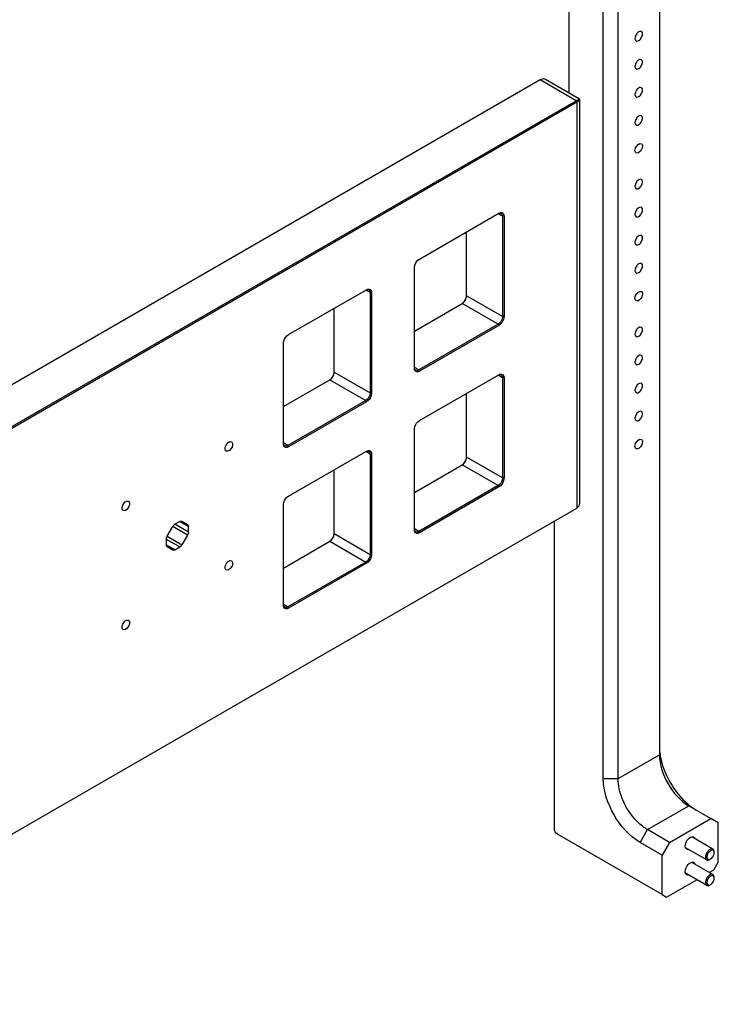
# Model space of a CAD drawing. Header units: inches. Extents: x 0 to 34, y 0 to 22.
# Tile 4 of 15: x 2.4 to 4.6, y 15.7 to 18.8. Entities that reach past the tile are written whole.
import ezdxf

# ---------------------------------------------------------------- set-up
doc = ezdxf.new("R2010")
doc.units = ezdxf.units.IN
doc.header["$LTSCALE"] = 1.87
doc.header["$MEASUREMENT"] = 0
doc.layers.get('0').update_dxf_attribs({"linetype": 'CONTINUOUS'})
doc.layers.add('02___PRT_ALL_AXES', color=7, linetype='CONTINUOUS')

msp = doc.modelspace()

# ---------------------------------------------------------------- linework, layer by layer
at = {"color": 7, "linetype": 'CONTINUOUS'}
for p, q in [((4.3721, 19.9853), (4.3721, 16.5089)), ((4.1954, 16.4336), (4.1954, 19.9534)), ((4.2418, 16.4336), (4.2418, 19.9534)), ((4.0877, 18.5947), (4.0877, 18.8629)), ((3.9967, 18.6362), (1.4031, 17.1387)), ((4.1099, 18.5709), (3.9967, 18.6362)), ((4.1202, 18.576), (4.0131, 18.6378)), ((1.4031, 17.008), (4.1099, 18.5709)), ((1.4031, 17.0026), (4.1122, 18.5668)), ((4.1099, 18.5709), (4.1156, 18.574)), ((4.1099, 18.5709), (4.1122, 18.5668)), ((4.1122, 18.5668), (4.1122, 17.2864)), ((4.1218, 18.5732), (4.1202, 18.576)), ((4.1202, 18.576), (4.1202, 18.576)), ((4.1218, 17.3069), (4.1218, 18.5732)), ((4.1218, 18.5732), (4.1218, 18.5732)), ((3.6162, 18.0715), (3.8663, 18.2159)), ((3.8779, 18.2065), (3.864, 18.2146)), ((3.8779, 18.2065), (3.8779, 17.8904)), ((3.8825, 18.2065), (3.8779, 18.2065)), ((3.8825, 18.2065), (3.8825, 17.8904)), ((3.7647, 17.9558), (3.7647, 18.1572)), ((3.5999, 17.7273), (3.5999, 18.0434)), ((3.2037, 17.8334), (3.4492, 17.9751)), ((3.4608, 17.9657), (3.4468, 17.9737)), ((3.4608, 17.9657), (3.4608, 17.6496)), ((3.4654, 17.9657), (3.4608, 17.9657)), ((3.4654, 17.9657), (3.4654, 17.6496)), ((3.8779, 17.8904), (3.7647, 17.9558)), ((3.3475, 17.715), (3.3475, 17.9164)), ((3.5999, 17.8446), (3.7508, 17.9317)), ((3.864, 17.8663), (3.7508, 17.9317)), ((3.8825, 17.8904), (3.8779, 17.8904)), ((3.864, 17.8663), (3.6139, 17.7219)), ((3.8663, 17.8623), (3.6162, 17.7179)), ((3.8663, 17.8623), (3.864, 17.8663)), ((3.1875, 17.4891), (3.1875, 17.8052)), ((3.6139, 17.7219), (3.5999, 17.73)), ((3.3475, 17.715), (3.4608, 17.6496)), ((3.6162, 17.7179), (3.6139, 17.7219)), ((3.6162, 17.5625), (3.8663, 17.707)), ((3.8779, 17.6976), (3.864, 17.7056)), ((3.8779, 17.6976), (3.8779, 17.3815)), ((3.8825, 17.6976), (3.8779, 17.6976)), ((3.8825, 17.6976), (3.8825, 17.3815)), ((3.1875, 17.6065), (3.3336, 17.6909)), ((3.3336, 17.6909), (3.4468, 17.6255)), ((3.4654, 17.6496), (3.4608, 17.6496)), ((3.7647, 17.4469), (3.7647, 17.6483)), ((3.4468, 17.6255), (3.2014, 17.4838)), ((3.4492, 17.6215), (3.2037, 17.4798)), ((3.4492, 17.6215), (3.4468, 17.6255)), ((3.5999, 17.2183), (3.5999, 17.5344)), ((3.2014, 17.4838), (3.1875, 17.4918)), ((3.2037, 17.4798), (3.2014, 17.4838)), ((3.2037, 17.3244), (3.4492, 17.4661)), ((3.4608, 17.4567), (3.4468, 17.4648)), ((3.4608, 17.4567), (3.4608, 17.1406)), ((3.4654, 17.4567), (3.4608, 17.4567)), ((3.4654, 17.4567), (3.4654, 17.1406)), ((3.8779, 17.3815), (3.7647, 17.4469)), ((3.5999, 17.3357), (3.7508, 17.4227)), ((3.864, 17.3574), (3.7508, 17.4227)), ((3.3475, 17.206), (3.3475, 17.4074)), ((3.864, 17.3574), (3.6139, 17.213)), ((3.8663, 17.3534), (3.6162, 17.209)), ((3.8663, 17.3534), (3.864, 17.3574)), ((3.8825, 17.3815), (3.8779, 17.3815)), ((3.1875, 16.9802), (3.1875, 17.2963)), ((1.4031, 15.7222), (4.1122, 17.2864)), ((2.8211, 17.1977), (2.8389, 17.2285)), ((2.8853, 17.2017), (2.8389, 17.2285)), ((2.861, 17.2444), (2.8454, 17.2354)), ((2.888, 17.2108), (2.8454, 17.2354)), ((2.861, 17.2444), (2.888, 17.2287)), ((2.8675, 17.245), (2.8853, 17.2348)), ((2.888, 17.2108), (2.888, 17.2287)), ((4.0413, 16.275), (4.0413, 17.2455)), ((2.8211, 17.1977), (2.8675, 17.1709)), ((2.8853, 17.2017), (2.8675, 17.1709)), ((3.3475, 17.206), (3.4608, 17.1406)), ((3.6139, 17.213), (3.5999, 17.221)), ((3.6162, 17.209), (3.6139, 17.213)), ((2.8184, 17.1886), (2.8184, 17.1706)), ((2.8184, 17.1886), (2.861, 17.164)), ((2.8454, 17.155), (2.8184, 17.1707)), ((3.1875, 17.0975), (3.3336, 17.1819)), ((3.3336, 17.1819), (3.4468, 17.1165)), ((2.8389, 17.1544), (2.8211, 17.1646)), ((2.8454, 17.155), (2.861, 17.164)), ((3.4654, 17.1406), (3.4608, 17.1406)), ((3.4468, 17.1165), (3.2014, 16.9748)), ((3.4492, 17.1125), (3.2037, 16.9708)), ((3.4492, 17.1125), (3.4468, 17.1165)), ((3.2014, 16.9748), (3.1875, 16.9829)), ((3.2037, 16.9708), (3.2014, 16.9748)), ((4.2418, 16.4336), (4.3721, 16.5089)), ((4.1954, 16.4336), (4.2418, 16.4336)), ((4.3346, 16.2728), (4.4649, 16.3481)), ((4.4649, 16.3481), (4.5345, 16.3079)), ((4.4042, 16.2327), (4.5345, 16.3079)), ((4.5577, 16.2945), (4.5345, 16.3079)), ((4.3114, 16.2327), (4.3346, 16.2728)), ((4.4042, 16.2327), (4.3346, 16.2728)), ((4.5577, 16.1703), (4.5577, 16.2945)), ((4.381, 16.0682), (4.0506, 16.2589)), ((4.5409, 16.2115), (4.4742, 16.25)), ((4.381, 16.1925), (4.3114, 16.2327)), ((4.4042, 16.2327), (4.381, 16.1925)), ((4.5212, 16.1774), (4.4545, 16.2159)), ((4.381, 16.0682), (4.381, 16.1925)), ((4.5309, 16.1787), (4.5334, 16.1798)), ((4.5334, 16.1798), (4.5311, 16.1784)), ((4.545, 16.1998), (4.5447, 16.2025)), ((4.545, 16.1998), (4.545, 16.2025)), ((4.5409, 16.1312), (4.4742, 16.1697)), ((4.5294, 16.1378), (4.5438, 16.1461)), ((4.5438, 16.1461), (4.5577, 16.1703)), ((4.3949, 16.0602), (4.49, 16.1151)), ((4.5212, 16.0971), (4.4545, 16.1356)), ((4.545, 16.1195), (4.5447, 16.1222)), ((4.545, 16.1195), (4.545, 16.1222)), ((4.5309, 16.0983), (4.5334, 16.0994)), ((4.5334, 16.0994), (4.5311, 16.0981)), ((4.381, 16.0682), (4.3949, 16.0602))]:
    msp.add_line(p, q, dxfattribs=at)
for centre, radius, start, end in [((4.575, 16.5396), 0.2031, 188.6148, 190.0586), ((4.593, 16.5084), 0.2031, 229.9408, 231.3855), ((4.5276, 16.1889), 0.0108, 287.4359, 288.245), ((4.5341, 16.2003), 0.0108, 11.768, 12.5782), ((4.5341, 16.1199), 0.0108, 11.768, 12.5782), ((4.5276, 16.1085), 0.0108, 287.4359, 288.245)]:
    msp.add_arc(centre, radius, start, end, dxfattribs=at)
for points, knots in [([(4.0131, 18.6378), (4.012, 18.6385), (4.0065, 18.6404), (4.0005, 18.6384), (3.9967, 18.6362)], [0, 0, 0, 0, 0.220933, 1, 1, 1, 1]), ([(4.1122, 18.5668), (4.1147, 18.5683), (4.118, 18.57), (4.1208, 18.5723), (4.1218, 18.5729), (4.1218, 18.5732)], [0, 0, 0, 0, 0.74401, 0.928559, 1, 1, 1, 1]), ([(4.1156, 18.574), (4.1166, 18.5746), (4.118, 18.5751), (4.1198, 18.5762), (4.1202, 18.576)], [0, 0, 0, 0, 0.733943, 1, 1, 1, 1]), ([(3.8738, 18.2155), (3.8759, 18.2144), (3.8777, 18.2109), (3.8779, 18.2075), (3.8779, 18.2065)], [0, 0, 0, 0, 0.705036, 1, 1, 1, 1]), ([(3.8778, 18.217), (3.8785, 18.2166), (3.8816, 18.214), (3.8825, 18.2096), (3.8825, 18.2065)], [0, 0, 0, 0, 0.220861, 1, 1, 1, 1]), ([(3.5999, 18.0434), (3.5999, 18.046), (3.6019, 18.057), (3.6089, 18.0673), (3.6162, 18.0715)], [0, 0, 0, 0, 0.240689, 1, 1, 1, 1]), ([(3.4567, 17.9747), (3.4587, 17.9735), (3.4605, 17.97), (3.4608, 17.9667), (3.4608, 17.9657)], [0, 0, 0, 0, 0.705036, 1, 1, 1, 1]), ([(3.4606, 17.9762), (3.4614, 17.9758), (3.4645, 17.9732), (3.4654, 17.9688), (3.4654, 17.9657)], [0, 0, 0, 0, 0.220861, 1, 1, 1, 1]), ([(3.7546, 17.9354), (3.7587, 17.9396), (3.7627, 17.9466), (3.7643, 17.9542), (3.7645, 17.956)], [0, 0, 0, 0, 0.76238, 1, 1, 1, 1]), ([(3.8779, 17.8904), (3.8779, 17.8882), (3.8762, 17.8788), (3.8702, 17.8699), (3.864, 17.8663)], [0, 0, 0, 0, 0.240688, 1, 1, 1, 1]), ([(3.8825, 17.8904), (3.8825, 17.8878), (3.8806, 17.8769), (3.8736, 17.8665), (3.8663, 17.8623)], [0, 0, 0, 0, 0.240688, 1, 1, 1, 1]), ([(3.1875, 17.8052), (3.1875, 17.8079), (3.1894, 17.8188), (3.1964, 17.8292), (3.2037, 17.8334)], [0, 0, 0, 0, 0.240688, 1, 1, 1, 1]), ([(3.3375, 17.6945), (3.3415, 17.6988), (3.3456, 17.7058), (3.3472, 17.7133), (3.3474, 17.7151)], [0, 0, 0, 0, 0.762379, 1, 1, 1, 1]), ([(3.6162, 17.7179), (3.6135, 17.7164), (3.6074, 17.7141), (3.6022, 17.7185), (3.6012, 17.7208)], [0, 0, 0, 0, 0.543546, 1, 1, 1, 1]), ([(3.6139, 17.7219), (3.613, 17.7214), (3.61, 17.72), (3.6061, 17.7198), (3.604, 17.721)], [0, 0, 0, 0, 0.294971, 1, 1, 1, 1]), ([(3.8738, 17.7066), (3.8759, 17.7054), (3.8777, 17.7019), (3.8779, 17.6986), (3.8779, 17.6976)], [0, 0, 0, 0, 0.705036, 1, 1, 1, 1]), ([(3.8778, 17.7081), (3.8785, 17.7077), (3.8816, 17.705), (3.8825, 17.7007), (3.8825, 17.6976)], [0, 0, 0, 0, 0.220861, 1, 1, 1, 1]), ([(3.4608, 17.6496), (3.4608, 17.6473), (3.4591, 17.6379), (3.4531, 17.6291), (3.4468, 17.6255)], [0, 0, 0, 0, 0.240688, 1, 1, 1, 1]), ([(3.4654, 17.6496), (3.4654, 17.6469), (3.4634, 17.636), (3.4564, 17.6257), (3.4492, 17.6215)], [0, 0, 0, 0, 0.240689, 1, 1, 1, 1]), ([(3.5999, 17.5344), (3.5999, 17.5371), (3.6019, 17.548), (3.6089, 17.5584), (3.6162, 17.5625)], [0, 0, 0, 0, 0.240689, 1, 1, 1, 1]), ([(3.2037, 17.4798), (3.201, 17.4782), (3.195, 17.476), (3.1898, 17.4803), (3.1887, 17.4827)], [0, 0, 0, 0, 0.543546, 1, 1, 1, 1]), ([(3.2014, 17.4838), (3.2005, 17.4833), (3.1975, 17.4818), (3.1936, 17.4816), (3.1916, 17.4828)], [0, 0, 0, 0, 0.294971, 1, 1, 1, 1]), ([(3.4567, 17.4657), (3.4587, 17.4646), (3.4605, 17.4611), (3.4608, 17.4577), (3.4608, 17.4567)], [0, 0, 0, 0, 0.705036, 1, 1, 1, 1]), ([(3.4606, 17.4672), (3.4614, 17.4668), (3.4645, 17.4642), (3.4654, 17.4598), (3.4654, 17.4567)], [0, 0, 0, 0, 0.220861, 1, 1, 1, 1]), ([(3.7546, 17.4264), (3.7587, 17.4307), (3.7627, 17.4377), (3.7643, 17.4452), (3.7645, 17.447)], [0, 0, 0, 0, 0.76238, 1, 1, 1, 1]), ([(3.8779, 17.3815), (3.8779, 17.3792), (3.8762, 17.3698), (3.8702, 17.361), (3.864, 17.3574)], [0, 0, 0, 0, 0.240688, 1, 1, 1, 1]), ([(3.8825, 17.3815), (3.8825, 17.3788), (3.8806, 17.3679), (3.8736, 17.3576), (3.8663, 17.3534)], [0, 0, 0, 0, 0.240688, 1, 1, 1, 1]), ([(3.1875, 17.2963), (3.1875, 17.2989), (3.1894, 17.3099), (3.1964, 17.3202), (3.2037, 17.3244)], [0, 0, 0, 0, 0.240688, 1, 1, 1, 1]), ([(4.1122, 17.2864), (4.1171, 17.2892), (4.1213, 17.2972), (4.1218, 17.3048), (4.1218, 17.3069)], [0, 0, 0, 0, 0.72985, 1, 1, 1, 1]), ([(2.861, 17.2444), (2.8615, 17.2447), (2.8635, 17.2457), (2.8661, 17.2458), (2.8675, 17.245)], [0, 0, 0, 0, 0.295511, 1, 1, 1, 1]), ([(2.8853, 17.2348), (2.8867, 17.234), (2.8879, 17.2316), (2.888, 17.2294), (2.888, 17.2287)], [0, 0, 0, 0, 0.70449, 1, 1, 1, 1]), ([(3.3375, 17.1856), (3.3415, 17.1898), (3.3456, 17.1968), (3.3472, 17.2044), (3.3474, 17.2062)], [0, 0, 0, 0, 0.762379, 1, 1, 1, 1]), ([(3.6162, 17.209), (3.6135, 17.2074), (3.6074, 17.2052), (3.6022, 17.2095), (3.6012, 17.2119)], [0, 0, 0, 0, 0.543546, 1, 1, 1, 1]), ([(3.6139, 17.213), (3.613, 17.2125), (3.61, 17.211), (3.6061, 17.2108), (3.604, 17.212)], [0, 0, 0, 0, 0.294971, 1, 1, 1, 1]), ([(2.8211, 17.1646), (2.8197, 17.1654), (2.8186, 17.1678), (2.8184, 17.17), (2.8184, 17.1706)], [0, 0, 0, 0, 0.70449, 1, 1, 1, 1]), ([(2.8454, 17.155), (2.8449, 17.1547), (2.8429, 17.1537), (2.8403, 17.1536), (2.8389, 17.1544)], [0, 0, 0, 0, 0.295511, 1, 1, 1, 1]), ([(3.4608, 17.1406), (3.4608, 17.1384), (3.4591, 17.129), (3.4531, 17.1201), (3.4468, 17.1165)], [0, 0, 0, 0, 0.240688, 1, 1, 1, 1]), ([(3.4654, 17.1406), (3.4654, 17.138), (3.4634, 17.1271), (3.4564, 17.1167), (3.4492, 17.1125)], [0, 0, 0, 0, 0.240689, 1, 1, 1, 1]), ([(3.2037, 16.9708), (3.201, 16.9693), (3.195, 16.967), (3.1898, 16.9714), (3.1887, 16.9737)], [0, 0, 0, 0, 0.543546, 1, 1, 1, 1]), ([(3.2014, 16.9748), (3.2005, 16.9743), (3.1975, 16.9729), (3.1936, 16.9727), (3.1916, 16.9738)], [0, 0, 0, 0, 0.294971, 1, 1, 1, 1]), ([(4.3721, 16.5089), (4.3721, 16.477), (4.3939, 16.4142), (4.4374, 16.364), (4.4649, 16.3481)], [0, 0, 0, 0, 0.499994, 1, 1, 1, 1]), ([(4.375, 16.5042), (4.3802, 16.4751), (4.4023, 16.4191), (4.4397, 16.372), (4.4623, 16.353)], [0, 0, 0, 0, 0.499996, 1, 1, 1, 1]), ([(4.3114, 16.2327), (4.2769, 16.2525), (4.2225, 16.3153), (4.1954, 16.3938), (4.1954, 16.4336)], [0, 0, 0, 0, 0.500006, 1, 1, 1, 1]), ([(4.2915, 16.3099), (4.2763, 16.3279), (4.2528, 16.3671), (4.2418, 16.412), (4.2418, 16.4336)], [0, 0, 0, 0, 0.521811, 1, 1, 1, 1]), ([(4.3346, 16.2728), (4.3307, 16.2751), (4.3148, 16.2854), (4.3009, 16.2988), (4.2915, 16.3099)], [0, 0, 0, 0, 0.233155, 1, 1, 1, 1]), ([(4.5311, 16.2106), (4.528, 16.2088), (4.5227, 16.2035), (4.5185, 16.1953), (4.517, 16.1883), (4.5171, 16.1837), (4.5184, 16.1798), (4.5202, 16.178), (4.5212, 16.1774)], [0, 0, 0, 0, 0.269869, 0.561322, 0.695465, 0.813142, 0.912856, 1, 1, 1, 1]), ([(4.5334, 16.2065), (4.5302, 16.2047), (4.5262, 16.2003), (4.5229, 16.1936), (4.5216, 16.1883), (4.5218, 16.1836), (4.5235, 16.1798), (4.527, 16.1779), (4.5296, 16.1782), (4.5308, 16.1786)], [0, 0, 0, 0, 0.288375, 0.44307, 0.586603, 0.709061, 0.808876, 0.89868, 1, 1, 1, 1]), ([(4.5409, 16.2115), (4.5396, 16.2123), (4.5359, 16.2129), (4.5327, 16.2115), (4.5311, 16.2106)], [0, 0, 0, 0, 0.449236, 1, 1, 1, 1]), ([(4.5447, 16.2027), (4.5444, 16.2038), (4.5436, 16.206), (4.5395, 16.209), (4.5355, 16.2078), (4.5334, 16.2065)], [0, 0, 0, 0, 0.255303, 0.480544, 1, 1, 1, 1]), ([(4.545, 16.2025), (4.545, 16.2044), (4.5445, 16.2079), (4.5422, 16.2108), (4.5409, 16.2115)], [0, 0, 0, 0, 0.55075, 1, 1, 1, 1]), ([(4.5212, 16.1774), (4.5225, 16.1767), (4.5262, 16.1761), (4.5294, 16.1775), (4.5311, 16.1784)], [0, 0, 0, 0, 0.449236, 1, 1, 1, 1]), ([(4.5334, 16.1798), (4.535, 16.1807), (4.5381, 16.1833), (4.5418, 16.1883), (4.5443, 16.1939), (4.545, 16.1979), (4.545, 16.1998)], [0, 0, 0, 0, 0.237229, 0.500007, 0.762786, 1, 1, 1, 1]), ([(4.5311, 16.1302), (4.528, 16.1284), (4.5227, 16.1231), (4.5185, 16.1149), (4.517, 16.1079), (4.5171, 16.1033), (4.5184, 16.0995), (4.5202, 16.0977), (4.5212, 16.0971)], [0, 0, 0, 0, 0.269869, 0.561322, 0.695465, 0.813142, 0.912856, 1, 1, 1, 1]), ([(4.5334, 16.1262), (4.5302, 16.1243), (4.5262, 16.1199), (4.5229, 16.1132), (4.5216, 16.1079), (4.5218, 16.1032), (4.5235, 16.0994), (4.527, 16.0975), (4.5296, 16.0979), (4.5308, 16.0982)], [0, 0, 0, 0, 0.288375, 0.44307, 0.586603, 0.709061, 0.808876, 0.89868, 1, 1, 1, 1]), ([(4.5409, 16.1312), (4.5396, 16.1319), (4.5359, 16.1325), (4.5327, 16.1311), (4.5311, 16.1302)], [0, 0, 0, 0, 0.449236, 1, 1, 1, 1]), ([(4.5447, 16.1223), (4.5444, 16.1235), (4.5436, 16.1257), (4.5395, 16.1286), (4.5355, 16.1274), (4.5334, 16.1262)], [0, 0, 0, 0, 0.255303, 0.480544, 1, 1, 1, 1]), ([(4.5334, 16.0994), (4.535, 16.1003), (4.5381, 16.103), (4.5418, 16.1079), (4.5443, 16.1136), (4.545, 16.1176), (4.545, 16.1195)], [0, 0, 0, 0, 0.237229, 0.500007, 0.762786, 1, 1, 1, 1]), ([(4.545, 16.1222), (4.545, 16.124), (4.5445, 16.1275), (4.5422, 16.1304), (4.5409, 16.1312)], [0, 0, 0, 0, 0.55075, 1, 1, 1, 1]), ([(4.5212, 16.0971), (4.5225, 16.0963), (4.5262, 16.0958), (4.5294, 16.0971), (4.5311, 16.0981)], [0, 0, 0, 0, 0.449236, 1, 1, 1, 1])]:
    msp.add_open_spline(points, degree=3, knots=knots, dxfattribs=at)
for points in [[(3.864, 18.2146), (3.8656, 18.2155), (3.8674, 18.2162), (3.8693, 18.2164)], [(3.8663, 18.2159), (3.8682, 18.217), (3.8703, 18.2178), (3.8725, 18.2181)], [(3.8693, 18.2164), (3.8708, 18.2166), (3.8725, 18.2163), (3.8738, 18.2155)], [(3.8725, 18.2181), (3.8743, 18.2182), (3.8762, 18.2179), (3.8778, 18.217)], [(3.4468, 17.9737), (3.4485, 17.9747), (3.4503, 17.9754), (3.4522, 17.9756)], [(3.4492, 17.9751), (3.4511, 17.9762), (3.4532, 17.977), (3.4554, 17.9772)], [(3.4522, 17.9756), (3.4537, 17.9757), (3.4553, 17.9755), (3.4567, 17.9747)], [(3.4554, 17.9772), (3.4571, 17.9774), (3.4591, 17.9771), (3.4606, 17.9762)], [(3.7561, 17.936), (3.7595, 17.9396), (3.7622, 17.9442), (3.7636, 17.9491)], [(3.7636, 17.9491), (3.7643, 17.9512), (3.7647, 17.9535), (3.7647, 17.9558)], [(3.7484, 17.9304), (3.7507, 17.9317), (3.7528, 17.9334), (3.7546, 17.9354)], [(3.7508, 17.9317), (3.7527, 17.9328), (3.7545, 17.9343), (3.7561, 17.936)], [(3.6012, 17.7208), (3.6003, 17.7228), (3.5999, 17.7251), (3.5999, 17.7273)], [(3.604, 17.721), (3.6019, 17.7222), (3.6006, 17.7248), (3.6002, 17.7272)], [(3.3313, 17.6895), (3.3336, 17.6908), (3.3357, 17.6926), (3.3375, 17.6945)], [(3.3336, 17.6909), (3.3356, 17.692), (3.3374, 17.6935), (3.3389, 17.6952)], [(3.3389, 17.6952), (3.3424, 17.6988), (3.3451, 17.7034), (3.3465, 17.7082)], [(3.3465, 17.7082), (3.3471, 17.7104), (3.3475, 17.7127), (3.3475, 17.715)], [(3.864, 17.7056), (3.8656, 17.7066), (3.8674, 17.7073), (3.8693, 17.7075)], [(3.8663, 17.707), (3.8682, 17.708), (3.8703, 17.7089), (3.8725, 17.7091)], [(3.8693, 17.7075), (3.8708, 17.7076), (3.8725, 17.7074), (3.8738, 17.7066)], [(3.8725, 17.7091), (3.8743, 17.7093), (3.8762, 17.709), (3.8778, 17.7081)], [(3.1887, 17.4827), (3.1878, 17.4847), (3.1875, 17.4869), (3.1875, 17.4891)], [(3.1916, 17.4828), (3.1894, 17.484), (3.1881, 17.4866), (3.1877, 17.489)], [(3.4468, 17.4648), (3.4485, 17.4657), (3.4503, 17.4664), (3.4522, 17.4666)], [(3.4492, 17.4661), (3.4511, 17.4672), (3.4532, 17.468), (3.4554, 17.4683)], [(3.4522, 17.4666), (3.4537, 17.4668), (3.4553, 17.4665), (3.4567, 17.4657)], [(3.4554, 17.4683), (3.4571, 17.4684), (3.4591, 17.4681), (3.4606, 17.4672)], [(3.7636, 17.4401), (3.7643, 17.4423), (3.7647, 17.4446), (3.7647, 17.4469)], [(3.7484, 17.4214), (3.7507, 17.4227), (3.7528, 17.4245), (3.7546, 17.4264)], [(3.7508, 17.4227), (3.7527, 17.4239), (3.7545, 17.4254), (3.7561, 17.427)], [(3.7561, 17.427), (3.7595, 17.4307), (3.7622, 17.4353), (3.7636, 17.4401)], [(2.8389, 17.2285), (2.8405, 17.2312), (2.8427, 17.2338), (2.8454, 17.2354)], [(2.8184, 17.1886), (2.8184, 17.1917), (2.8195, 17.195), (2.8211, 17.1977)], [(2.888, 17.2108), (2.888, 17.2077), (2.8869, 17.2044), (2.8853, 17.2017)], [(3.3389, 17.1862), (3.3424, 17.1898), (3.3451, 17.1944), (3.3465, 17.1993)], [(3.3465, 17.1993), (3.3471, 17.2014), (3.3475, 17.2037), (3.3475, 17.206)], [(3.6012, 17.2119), (3.6003, 17.2139), (3.5999, 17.2161), (3.5999, 17.2183)], [(3.604, 17.212), (3.6019, 17.2132), (3.6006, 17.2158), (3.6002, 17.2182)], [(2.8675, 17.1709), (2.8659, 17.1682), (2.8637, 17.1656), (2.861, 17.164)], [(3.3313, 17.1806), (3.3336, 17.1819), (3.3357, 17.1836), (3.3375, 17.1856)], [(3.3336, 17.1819), (3.3356, 17.183), (3.3374, 17.1845), (3.3389, 17.1862)], [(3.1887, 16.9737), (3.1878, 16.9757), (3.1875, 16.978), (3.1875, 16.9802)], [(3.1916, 16.9738), (3.1894, 16.9751), (3.1881, 16.9777), (3.1877, 16.9801)], [(4.3721, 16.5356), (4.3721, 16.5268), (4.3729, 16.518), (4.3742, 16.5092)], [(4.4663, 16.3497), (4.4732, 16.3442), (4.4805, 16.3392), (4.4881, 16.3347)], [(4.0506, 16.2589), (4.0452, 16.262), (4.0413, 16.2688), (4.0413, 16.275)]]:
    msp.add_open_spline(points, degree=3, dxfattribs=at)
at = {"layer": '02___PRT_ALL_AXES', "color": 7, "linetype": 'CONTINUOUS'}
for centre, start, end in [((4.4768, 16.243), 60.0328, 63.7333), ((4.4619, 16.2172), 240.0328, 243.7333), ((4.4768, 16.1627), 60.0328, 63.7333), ((4.4619, 16.1368), 240.0328, 243.7333)]:
    msp.add_arc(centre, 0.00739, start, end, dxfattribs=at)
for points, knots in [([(4.3153, 18.7886), (4.3136, 18.7896), (4.3064, 18.7891), (4.2986, 18.7805), (4.2951, 18.7719), (4.2951, 18.7673)], [0, 0, 0, 0, 0.184816, 0.580684, 1, 1, 1, 1]), ([(4.2986, 18.7596), (4.3003, 18.7586), (4.3075, 18.7591), (4.3153, 18.7677), (4.3188, 18.7763), (4.3188, 18.7809)], [0, 0, 0, 0, 0.184816, 0.580684, 1, 1, 1, 1]), ([(4.3188, 18.7809), (4.3188, 18.7818), (4.3186, 18.7846), (4.3171, 18.7876), (4.3153, 18.7886)], [0, 0, 0, 0, 0.294962, 1, 1, 1, 1]), ([(4.2951, 18.7673), (4.2951, 18.7664), (4.2953, 18.7636), (4.2968, 18.7606), (4.2986, 18.7596)], [0, 0, 0, 0, 0.294962, 1, 1, 1, 1]), ([(4.3153, 18.7002), (4.3136, 18.7012), (4.3064, 18.7007), (4.2986, 18.6921), (4.2951, 18.6835), (4.2951, 18.6789)], [0, 0, 0, 0, 0.184816, 0.580684, 1, 1, 1, 1]), ([(4.2986, 18.6712), (4.3003, 18.6702), (4.3075, 18.6707), (4.3153, 18.6793), (4.3188, 18.6879), (4.3188, 18.6925)], [0, 0, 0, 0, 0.184816, 0.580684, 1, 1, 1, 1]), ([(4.3188, 18.6925), (4.3188, 18.6934), (4.3186, 18.6962), (4.3171, 18.6992), (4.3153, 18.7002)], [0, 0, 0, 0, 0.294962, 1, 1, 1, 1]), ([(4.2951, 18.6789), (4.2951, 18.678), (4.2953, 18.6752), (4.2968, 18.6722), (4.2986, 18.6712)], [0, 0, 0, 0, 0.294962, 1, 1, 1, 1]), ([(4.3153, 18.6118), (4.3136, 18.6128), (4.3064, 18.6123), (4.2986, 18.6037), (4.2951, 18.5951), (4.2951, 18.5905)], [0, 0, 0, 0, 0.184816, 0.580684, 1, 1, 1, 1]), ([(4.2986, 18.5828), (4.3003, 18.5818), (4.3075, 18.5823), (4.3153, 18.5909), (4.3188, 18.5996), (4.3188, 18.6041)], [0, 0, 0, 0, 0.184816, 0.580684, 1, 1, 1, 1]), ([(4.3188, 18.6041), (4.3188, 18.605), (4.3186, 18.6078), (4.3171, 18.6108), (4.3153, 18.6118)], [0, 0, 0, 0, 0.294962, 1, 1, 1, 1]), ([(4.2951, 18.5905), (4.2951, 18.5896), (4.2953, 18.5868), (4.2968, 18.5838), (4.2986, 18.5828)], [0, 0, 0, 0, 0.294962, 1, 1, 1, 1]), ([(4.3153, 18.5234), (4.3136, 18.5244), (4.3064, 18.5239), (4.2986, 18.5153), (4.2951, 18.5067), (4.2951, 18.5021)], [0, 0, 0, 0, 0.184816, 0.580684, 1, 1, 1, 1]), ([(4.2951, 18.5021), (4.2951, 18.5012), (4.2953, 18.4984), (4.2968, 18.4954), (4.2986, 18.4944)], [0, 0, 0, 0, 0.294962, 1, 1, 1, 1]), ([(4.2986, 18.4944), (4.3003, 18.4934), (4.3075, 18.4939), (4.3153, 18.5025), (4.3188, 18.5112), (4.3188, 18.5157)], [0, 0, 0, 0, 0.184816, 0.580684, 1, 1, 1, 1]), ([(4.3188, 18.5157), (4.3188, 18.5166), (4.3186, 18.5194), (4.3171, 18.5224), (4.3153, 18.5234)], [0, 0, 0, 0, 0.294962, 1, 1, 1, 1]), ([(4.2951, 18.4137), (4.2951, 18.4167), (4.2972, 18.4262), (4.3089, 18.4387), (4.3153, 18.435)], [0, 0, 0, 0, 0.288393, 1, 1, 1, 1]), ([(4.2986, 18.406), (4.2968, 18.407), (4.2953, 18.41), (4.2951, 18.4128), (4.2951, 18.4137)], [0, 0, 0, 0, 0.705038, 1, 1, 1, 1]), ([(4.3188, 18.4273), (4.3188, 18.4244), (4.3167, 18.4148), (4.305, 18.4023), (4.2986, 18.406)], [0, 0, 0, 0, 0.288393, 1, 1, 1, 1]), ([(4.3153, 18.435), (4.3171, 18.434), (4.3186, 18.431), (4.3188, 18.4282), (4.3188, 18.4273)], [0, 0, 0, 0, 0.705038, 1, 1, 1, 1]), ([(4.3153, 18.3225), (4.3136, 18.3235), (4.3064, 18.323), (4.2986, 18.3144), (4.2951, 18.3058), (4.2951, 18.3012)], [0, 0, 0, 0, 0.184816, 0.580684, 1, 1, 1, 1]), ([(4.2986, 18.2935), (4.3003, 18.2925), (4.3075, 18.293), (4.3153, 18.3016), (4.3188, 18.3103), (4.3188, 18.3148)], [0, 0, 0, 0, 0.184816, 0.580684, 1, 1, 1, 1]), ([(4.3188, 18.3148), (4.3188, 18.3157), (4.3186, 18.3185), (4.3171, 18.3215), (4.3153, 18.3225)], [0, 0, 0, 0, 0.294962, 1, 1, 1, 1]), ([(4.2951, 18.3012), (4.2951, 18.3003), (4.2953, 18.2975), (4.2968, 18.2945), (4.2986, 18.2935)], [0, 0, 0, 0, 0.294962, 1, 1, 1, 1]), ([(4.3153, 18.2341), (4.3136, 18.2351), (4.3064, 18.2346), (4.2986, 18.226), (4.2951, 18.2174), (4.2951, 18.2128)], [0, 0, 0, 0, 0.184816, 0.580684, 1, 1, 1, 1]), ([(4.2986, 18.2051), (4.3003, 18.2041), (4.3075, 18.2046), (4.3153, 18.2132), (4.3188, 18.2219), (4.3188, 18.2264)], [0, 0, 0, 0, 0.184816, 0.580684, 1, 1, 1, 1]), ([(4.3188, 18.2264), (4.3188, 18.2273), (4.3186, 18.2301), (4.3171, 18.2331), (4.3153, 18.2341)], [0, 0, 0, 0, 0.294962, 1, 1, 1, 1]), ([(4.2951, 18.2128), (4.2951, 18.2119), (4.2953, 18.2091), (4.2968, 18.2061), (4.2986, 18.2051)], [0, 0, 0, 0, 0.294962, 1, 1, 1, 1]), ([(4.3153, 18.1457), (4.3136, 18.1467), (4.3064, 18.1462), (4.2986, 18.1376), (4.2951, 18.129), (4.2951, 18.1244)], [0, 0, 0, 0, 0.184816, 0.580684, 1, 1, 1, 1]), ([(4.2986, 18.1167), (4.3003, 18.1157), (4.3075, 18.1162), (4.3153, 18.1248), (4.3188, 18.1335), (4.3188, 18.138)], [0, 0, 0, 0, 0.184816, 0.580684, 1, 1, 1, 1]), ([(4.3188, 18.138), (4.3188, 18.1389), (4.3186, 18.1417), (4.3171, 18.1447), (4.3153, 18.1457)], [0, 0, 0, 0, 0.294962, 1, 1, 1, 1]), ([(4.2951, 18.1244), (4.2951, 18.1235), (4.2953, 18.1207), (4.2968, 18.1177), (4.2986, 18.1167)], [0, 0, 0, 0, 0.294962, 1, 1, 1, 1]), ([(4.3153, 18.0573), (4.3136, 18.0583), (4.3064, 18.0578), (4.2986, 18.0492), (4.2951, 18.0406), (4.2951, 18.036)], [0, 0, 0, 0, 0.184816, 0.580684, 1, 1, 1, 1]), ([(4.2951, 18.036), (4.2951, 18.0351), (4.2953, 18.0323), (4.2968, 18.0293), (4.2986, 18.0283)], [0, 0, 0, 0, 0.294962, 1, 1, 1, 1]), ([(4.2986, 18.0283), (4.3003, 18.0273), (4.3075, 18.0278), (4.3153, 18.0364), (4.3188, 18.0451), (4.3188, 18.0496)], [0, 0, 0, 0, 0.184816, 0.580684, 1, 1, 1, 1]), ([(4.3188, 18.0496), (4.3188, 18.0505), (4.3186, 18.0533), (4.3171, 18.0563), (4.3153, 18.0573)], [0, 0, 0, 0, 0.294962, 1, 1, 1, 1]), ([(4.2951, 17.9476), (4.2951, 17.9506), (4.2972, 17.9601), (4.3089, 17.9726), (4.3153, 17.9689)], [0, 0, 0, 0, 0.288393, 1, 1, 1, 1]), ([(4.2986, 17.9399), (4.2968, 17.9409), (4.2953, 17.9439), (4.2951, 17.9467), (4.2951, 17.9476)], [0, 0, 0, 0, 0.705038, 1, 1, 1, 1]), ([(4.3188, 17.9612), (4.3188, 17.9583), (4.3167, 17.9487), (4.305, 17.9362), (4.2986, 17.9399)], [0, 0, 0, 0, 0.288393, 1, 1, 1, 1]), ([(4.3153, 17.9689), (4.3171, 17.9679), (4.3186, 17.9649), (4.3188, 17.9621), (4.3188, 17.9612)], [0, 0, 0, 0, 0.705038, 1, 1, 1, 1]), ([(4.3153, 17.8564), (4.3136, 17.8574), (4.3064, 17.8569), (4.2986, 17.8483), (4.2951, 17.8397), (4.2951, 17.8351)], [0, 0, 0, 0, 0.184816, 0.580684, 1, 1, 1, 1]), ([(4.2986, 17.8274), (4.3003, 17.8264), (4.3075, 17.8269), (4.3153, 17.8355), (4.3188, 17.8442), (4.3188, 17.8487)], [0, 0, 0, 0, 0.184816, 0.580684, 1, 1, 1, 1]), ([(4.3188, 17.8487), (4.3188, 17.8496), (4.3186, 17.8524), (4.3171, 17.8554), (4.3153, 17.8564)], [0, 0, 0, 0, 0.294962, 1, 1, 1, 1]), ([(4.2951, 17.8351), (4.2951, 17.8342), (4.2953, 17.8314), (4.2968, 17.8284), (4.2986, 17.8274)], [0, 0, 0, 0, 0.294962, 1, 1, 1, 1]), ([(4.3153, 17.768), (4.3136, 17.769), (4.3064, 17.7685), (4.2986, 17.7599), (4.2951, 17.7513), (4.2951, 17.7467)], [0, 0, 0, 0, 0.184816, 0.580684, 1, 1, 1, 1]), ([(4.2986, 17.739), (4.3003, 17.738), (4.3075, 17.7385), (4.3153, 17.7471), (4.3188, 17.7558), (4.3188, 17.7603)], [0, 0, 0, 0, 0.184816, 0.580684, 1, 1, 1, 1]), ([(4.3188, 17.7603), (4.3188, 17.7612), (4.3186, 17.764), (4.3171, 17.767), (4.3153, 17.768)], [0, 0, 0, 0, 0.294962, 1, 1, 1, 1]), ([(4.2951, 17.7467), (4.2951, 17.7458), (4.2953, 17.743), (4.2968, 17.74), (4.2986, 17.739)], [0, 0, 0, 0, 0.294962, 1, 1, 1, 1]), ([(4.3153, 17.6796), (4.3136, 17.6806), (4.3064, 17.6801), (4.2986, 17.6715), (4.2951, 17.6629), (4.2951, 17.6583)], [0, 0, 0, 0, 0.184816, 0.580684, 1, 1, 1, 1]), ([(4.2986, 17.6506), (4.3003, 17.6496), (4.3075, 17.6501), (4.3153, 17.6587), (4.3188, 17.6674), (4.3188, 17.6719)], [0, 0, 0, 0, 0.184816, 0.580684, 1, 1, 1, 1]), ([(4.3188, 17.6719), (4.3188, 17.6728), (4.3186, 17.6756), (4.3171, 17.6786), (4.3153, 17.6796)], [0, 0, 0, 0, 0.294962, 1, 1, 1, 1]), ([(4.2951, 17.6583), (4.2951, 17.6574), (4.2953, 17.6546), (4.2968, 17.6516), (4.2986, 17.6506)], [0, 0, 0, 0, 0.294962, 1, 1, 1, 1]), ([(4.3153, 17.5912), (4.3136, 17.5922), (4.3064, 17.5917), (4.2986, 17.5831), (4.2951, 17.5745), (4.2951, 17.5699)], [0, 0, 0, 0, 0.184816, 0.580684, 1, 1, 1, 1]), ([(4.2951, 17.5699), (4.2951, 17.569), (4.2953, 17.5662), (4.2968, 17.5632), (4.2986, 17.5622)], [0, 0, 0, 0, 0.294962, 1, 1, 1, 1]), ([(4.2986, 17.5622), (4.3003, 17.5612), (4.3075, 17.5617), (4.3153, 17.5703), (4.3188, 17.579), (4.3188, 17.5835)], [0, 0, 0, 0, 0.184816, 0.580684, 1, 1, 1, 1]), ([(4.3188, 17.5835), (4.3188, 17.5844), (4.3186, 17.5872), (4.3171, 17.5902), (4.3153, 17.5912)], [0, 0, 0, 0, 0.294962, 1, 1, 1, 1]), ([(3.0038, 17.4741), (3.0038, 17.4771), (3.0058, 17.4867), (3.0176, 17.4991), (3.024, 17.4955)], [0, 0, 0, 0, 0.288393, 1, 1, 1, 1]), ([(3.0274, 17.4878), (3.0274, 17.4848), (3.0254, 17.4753), (3.0136, 17.4628), (3.0072, 17.4665)], [0, 0, 0, 0, 0.288393, 1, 1, 1, 1]), ([(3.024, 17.4955), (3.0257, 17.4944), (3.0272, 17.4915), (3.0274, 17.4886), (3.0274, 17.4878)], [0, 0, 0, 0, 0.705038, 1, 1, 1, 1]), ([(4.2951, 17.4815), (4.2951, 17.4845), (4.2972, 17.494), (4.3089, 17.5065), (4.3153, 17.5028)], [0, 0, 0, 0, 0.288393, 1, 1, 1, 1]), ([(4.2986, 17.4738), (4.2968, 17.4748), (4.2953, 17.4778), (4.2951, 17.4806), (4.2951, 17.4815)], [0, 0, 0, 0, 0.705038, 1, 1, 1, 1]), ([(4.3188, 17.4952), (4.3188, 17.4922), (4.3167, 17.4826), (4.305, 17.4701), (4.2986, 17.4738)], [0, 0, 0, 0, 0.288393, 1, 1, 1, 1]), ([(4.3153, 17.5028), (4.3171, 17.5018), (4.3186, 17.4988), (4.3188, 17.496), (4.3188, 17.4952)], [0, 0, 0, 0, 0.705038, 1, 1, 1, 1]), ([(3.0072, 17.4665), (3.0055, 17.4675), (3.004, 17.4705), (3.0038, 17.4733), (3.0038, 17.4741)], [0, 0, 0, 0, 0.705038, 1, 1, 1, 1]), ([(2.679, 17.2866), (2.679, 17.2896), (2.681, 17.2992), (2.6928, 17.3116), (2.6992, 17.3079)], [0, 0, 0, 0, 0.288393, 1, 1, 1, 1]), ([(2.7026, 17.3003), (2.7026, 17.2973), (2.7006, 17.2877), (2.6888, 17.2753), (2.6824, 17.279)], [0, 0, 0, 0, 0.288393, 1, 1, 1, 1]), ([(2.6992, 17.3079), (2.7009, 17.3069), (2.7025, 17.3039), (2.7026, 17.3011), (2.7026, 17.3003)], [0, 0, 0, 0, 0.705038, 1, 1, 1, 1]), ([(2.6824, 17.279), (2.6807, 17.28), (2.6792, 17.2829), (2.679, 17.2858), (2.679, 17.2866)], [0, 0, 0, 0, 0.705038, 1, 1, 1, 1]), ([(3.0038, 17.0991), (3.0038, 17.1021), (3.0058, 17.1117), (3.0176, 17.1241), (3.024, 17.1204)], [0, 0, 0, 0, 0.288393, 1, 1, 1, 1]), ([(3.0274, 17.1128), (3.0274, 17.1098), (3.0254, 17.1002), (3.0136, 17.0878), (3.0072, 17.0915)], [0, 0, 0, 0, 0.288393, 1, 1, 1, 1]), ([(3.024, 17.1204), (3.0257, 17.1194), (3.0272, 17.1165), (3.0274, 17.1136), (3.0274, 17.1128)], [0, 0, 0, 0, 0.705038, 1, 1, 1, 1]), ([(3.0072, 17.0915), (3.0055, 17.0925), (3.004, 17.0954), (3.0038, 17.0983), (3.0038, 17.0991)], [0, 0, 0, 0, 0.705038, 1, 1, 1, 1]), ([(2.679, 16.9116), (2.679, 16.9146), (2.681, 16.9241), (2.6928, 16.9366), (2.6992, 16.9329)], [0, 0, 0, 0, 0.288393, 1, 1, 1, 1]), ([(2.7026, 16.9253), (2.7026, 16.9223), (2.7006, 16.9127), (2.6888, 16.9002), (2.6824, 16.9039)], [0, 0, 0, 0, 0.288393, 1, 1, 1, 1]), ([(2.6992, 16.9329), (2.7009, 16.9319), (2.7025, 16.9289), (2.7026, 16.9261), (2.7026, 16.9253)], [0, 0, 0, 0, 0.705038, 1, 1, 1, 1]), ([(2.6824, 16.9039), (2.6807, 16.9049), (2.6792, 16.9079), (2.679, 16.9107), (2.679, 16.9116)], [0, 0, 0, 0, 0.705038, 1, 1, 1, 1]), ([(4.4536, 16.221), (4.4536, 16.2276), (4.4584, 16.2397), (4.4685, 16.2491), (4.4743, 16.2503)], [0, 0, 0, 0, 0.524851, 1, 1, 1, 1]), ([(4.4536, 16.1407), (4.4536, 16.1472), (4.4584, 16.1593), (4.4685, 16.1688), (4.4743, 16.1699)], [0, 0, 0, 0, 0.524851, 1, 1, 1, 1])]:
    msp.add_open_spline(points, degree=3, knots=knots, dxfattribs=at)
for points in [[(4.4743, 16.2503), (4.4762, 16.2506), (4.4783, 16.2505), (4.4801, 16.2497)], [(4.4805, 16.2494), (4.4823, 16.2484), (4.4836, 16.2465), (4.4843, 16.2445)], [(4.4544, 16.2158), (4.4538, 16.2174), (4.4536, 16.2192), (4.4536, 16.221)], [(4.4582, 16.2108), (4.4564, 16.2118), (4.455, 16.2138), (4.4544, 16.2158)], [(4.4644, 16.21), (4.4625, 16.2096), (4.4603, 16.2097), (4.4586, 16.2106)], [(4.4743, 16.1699), (4.4762, 16.1703), (4.4783, 16.1702), (4.4801, 16.1693)], [(4.4805, 16.1691), (4.4823, 16.168), (4.4836, 16.1661), (4.4843, 16.1641)], [(4.4544, 16.1354), (4.4538, 16.1371), (4.4536, 16.1389), (4.4536, 16.1407)], [(4.4582, 16.1304), (4.4564, 16.1315), (4.455, 16.1334), (4.4544, 16.1354)], [(4.4644, 16.1296), (4.4625, 16.1292), (4.4603, 16.1294), (4.4586, 16.1302)]]:
    msp.add_open_spline(points, degree=3, dxfattribs=at)

doc.saveas('drawing.dxf')
